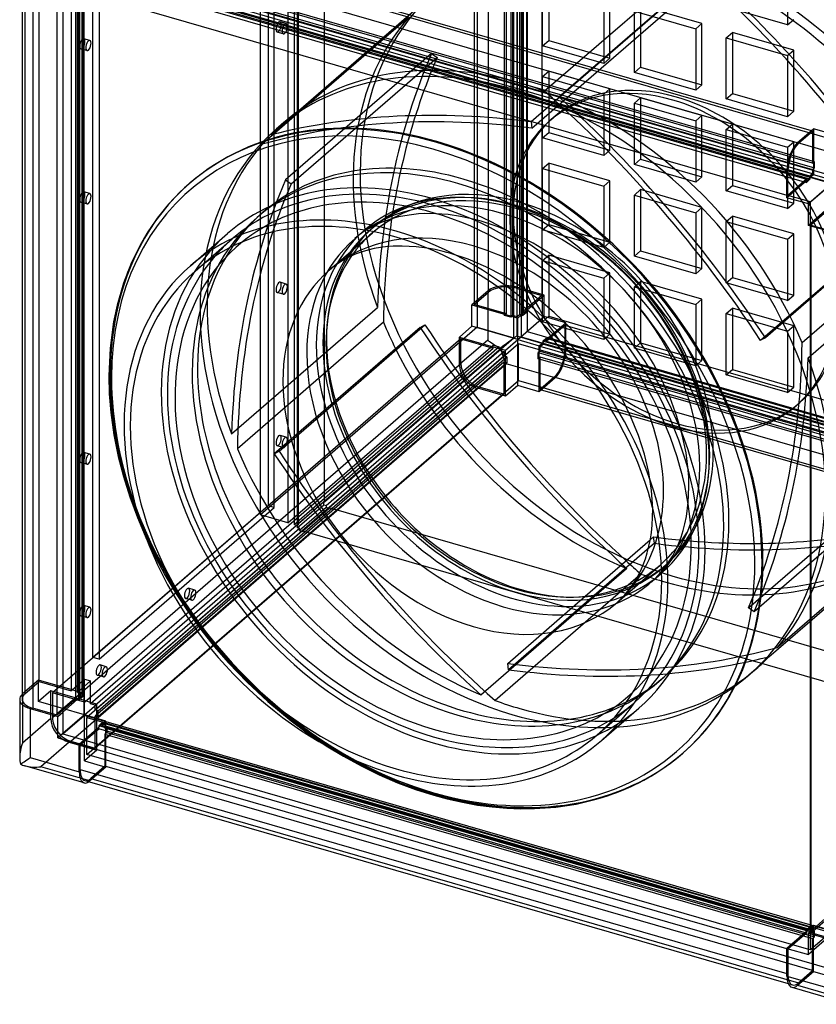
# Model space of a CAD drawing. Header units: millimetres. Extents: x -371 to 371, y -421 to 421.
# Tile 1 of 3: x -371 to 79, y -421 to 136. Entities that reach past the tile are written whole.
import ezdxf

# ---------------------------------------------------------------- set-up
doc = ezdxf.new("R2010")
doc.units = ezdxf.units.MM
doc.layers.add('HIDDEN', color=7, linetype='Continuous')
doc.layers.add('THICK', color=7, linetype='Continuous')

msp = doc.modelspace()

# ---------------------------------------------------------------- linework, layer by layer
at = {"layer": 'HIDDEN'}
for p, q in [((-112.69, 384.72), (-112.69, -37.91)), ((-89.9, -15.91), (-89.9, 384.2)), ((-106.29, -18.1), (-106.29, 382)), ((-91.91, -43.91), (-91.91, 378.72)), ((-87.81, 379.26), (-87.81, -43.36)), ((-84.31, 382.3), (-84.31, -40.32)), ((-76.04, 380.2), (-76.04, -19.91)), ((-114.29, 375.07), (-114.29, -25.03)), ((-97.1, -31.15), (-97.1, 368.96)), ((-96.1, -30.28), (-96.1, 369.82)), ((-93.64, 367.96), (-93.64, -32.15)), ((-92.64, 368.82), (-92.64, -31.28)), ((-90.04, -32.03), (-90.04, 368.07)), ((-88.54, -30.73), (-88.54, 369.37)), ((-86.81, -31.23), (-86.81, 368.87)), ((-86.54, 371.1), (-86.54, -29)), ((-84.81, 370.6), (-84.81, -29.5)), ((-198.91, -136.57), (-198.91, 286.05)), ((-235.19, -143.99), (-235.19, 278.63)), ((-219.6, 274.13), (-219.6, -148.49)), ((-216.14, 273.13), (-216.14, -149.49)), ((-213.91, 273.06), (-213.91, -149.56)), ((-214.41, 272.63), (-214.41, -149.99)), ((-230.85, 244.47), (-230.85, -138.75)), ((-227.39, -139.75), (-227.39, 243.47)), ((-333.31, 190.04), (89.31, 68.04)), ((89.31, 47.25), (-333.31, 169.25)), ((77.05, 54.83), (-323.05, 170.33)), ((78.05, 55.7), (-322.05, 171.2)), ((-322.05, 167.74), (78.05, 52.24)), ((8.03, 166.97), (-74.47, 95.53)), ((62.88, 167.76), (62.88, 133.11)), ((-360.29, -238.07), (-360.29, 162.03)), ((-334.81, -257.26), (-334.81, 165.36)), ((-334.81, 165.36), (87.81, 43.36)), ((75.55, 47.47), (-324.55, 162.97)), ((-323.05, 166.87), (77.05, 51.37)), ((77.05, 48.77), (-323.05, 164.27)), ((-66.4, 92.37), (16.1, 163.82)), ((-342.1, 156.78), (-342.1, -243.32)), ((-329.85, -224.49), (-329.85, 158.73)), ((-326.55, 161.24), (73.55, 45.74)), ((-326.55, 159.51), (73.55, 44.01)), ((-326.39, 157.73), (-326.39, -225.49)), ((75.55, 45.74), (-324.55, 161.24)), ((-72.19, 158.82), (-72.19, 124.18)), ((-368.29, 155.1), (-368.29, -245)), ((-339.54, -248.1), (-339.54, 152)), ((-338.64, -244.32), (-338.64, 155.78)), ((-337.81, -248.6), (-337.81, 151.5)), ((-337.54, 153.73), (-337.54, -246.37)), ((-336.04, 155.03), (-336.04, -245.07)), ((-335.81, 153.23), (-335.81, -246.87)), ((-75.69, 121.15), (-75.69, 155.79)), ((0.32, 149.62), (-82.18, 78.17)), ((-81.64, 74.59), (0.86, 146.04)), ((-41.04, 145.79), (-41.04, 111.15)), ((-37.54, 114.18), (-37.54, 148.82)), ((-229.35, 70.85), (-146.85, 142.29)), ((-23.72, 106.15), (-23.72, 140.79)), ((-23.72, 140.79), (10.92, 130.79)), ((-20.22, 143.82), (-20.22, 109.18)), ((14.42, 133.82), (-20.22, 143.82)), ((62.88, 133.11), (28.24, 143.11)), ((-151.6, 137.09), (-234.1, 65.64)), ((-220.56, 133.76), (-224.02, 134.76)), ((10.92, 130.79), (14.42, 133.82)), ((14.42, 99.18), (14.42, 133.82)), ((62.88, 133.11), (66.38, 136.15)), ((-222.22, 128), (-225.69, 129)), ((10.92, 130.79), (10.92, 96.15)), ((28.24, 125.79), (31.74, 128.82)), ((31.74, 128.82), (31.74, 94.18)), ((66.38, 118.82), (31.74, 128.82)), ((-331.56, 124.24), (-335.02, 125.24)), ((-75.69, 121.15), (-72.19, 124.18)), ((-72.19, 124.18), (-37.54, 114.18)), ((28.24, 91.15), (28.24, 125.79)), ((28.24, 125.79), (62.88, 115.79)), ((-333.22, 118.47), (-336.69, 119.47)), ((-41.04, 111.15), (-75.69, 121.15)), ((62.88, 115.79), (66.38, 118.82)), ((66.38, 84.18), (66.38, 118.82)), ((-138.49, 116.84), (-220.99, 45.39)), ((-217.76, 43.22), (-135.26, 114.67)), ((-138.49, 116.84), (-135.26, 114.67)), ((-41.04, 111.15), (-37.54, 114.18)), ((62.88, 115.79), (62.88, 81.15)), ((-75.69, 103.83), (-72.19, 106.86)), ((-72.19, 106.86), (-72.19, 72.22)), ((-37.54, 96.86), (-72.19, 106.86)), ((-23.72, 106.15), (-20.22, 109.18)), ((10.92, 96.15), (-23.72, 106.15)), ((-20.22, 109.18), (14.42, 99.18)), ((-75.69, 69.19), (-75.69, 103.83)), ((-75.69, 103.83), (-41.04, 93.83)), ((-41.04, 93.83), (-37.54, 96.86)), ((-37.54, 62.22), (-37.54, 96.86)), ((10.92, 96.15), (14.42, 99.18)), ((-41.04, 93.83), (-41.04, 59.19)), ((-23.72, 88.83), (-20.22, 91.86)), ((-20.22, 91.86), (-20.22, 57.22)), ((14.42, 81.86), (-20.22, 91.86)), ((28.24, 91.15), (31.74, 94.18)), ((62.88, 81.15), (28.24, 91.15)), ((31.74, 94.18), (66.38, 84.18)), ((-23.72, 54.19), (-23.72, 88.83)), ((-23.72, 88.83), (10.92, 78.83)), ((62.88, 81.15), (66.38, 84.18)), ((-82.18, 78.17), (-81.64, 74.59)), ((-71.72, 78.77), (-69.72, 80.51)), ((10.92, 78.83), (14.42, 81.86)), ((10.92, 78.83), (10.92, 44.19)), ((14.42, 47.22), (14.42, 81.86)), ((-222.13, 77.66), (-226.13, 74.2)), ((28.24, 73.83), (31.74, 76.86)), ((28.24, 39.19), (28.24, 73.83)), ((28.24, 73.83), (62.88, 63.83)), ((31.74, 76.86), (31.74, 42.22)), ((66.38, 66.86), (31.74, 76.86)), ((69.05, 66.09), (77.05, 73.02)), ((76.3, 73.24), (77.05, 73.02)), ((77.05, 73.02), (77.05, 54.83)), ((77.55, 74.32), (77.55, 55.27)), ((-75.69, 69.19), (-72.19, 72.22)), ((-41.04, 59.19), (-75.69, 69.19)), ((-72.19, 72.22), (-37.54, 62.22)), ((62.88, 63.83), (66.38, 66.86)), ((66.38, 32.22), (66.38, 66.86)), ((-41.04, 59.19), (-37.54, 62.22)), ((62.88, 63.83), (62.88, 29.19)), ((69.05, 66.09), (68.31, 66.31)), ((-23.72, 54.19), (-20.22, 57.22)), ((-20.22, 57.22), (14.42, 47.22)), ((77.55, 55.27), (78.05, 55.7)), ((78.05, 52.24), (78.05, 55.7)), ((-75.69, 51.87), (-72.19, 54.9)), ((-75.69, 17.23), (-75.69, 51.87)), ((-75.69, 51.87), (-41.04, 41.87)), ((-72.19, 54.9), (-72.19, 20.26)), ((-37.54, 44.9), (-72.19, 54.9)), ((10.92, 44.19), (-23.72, 54.19)), ((63.05, 50.5), (62.55, 50.65)), ((63.05, 36.65), (63.05, 50.5)), ((77.05, 54.83), (77.55, 55.27)), ((77.05, 51.37), (77.55, 51.8)), ((77.05, 51.37), (77.05, 48.77)), ((77.55, 55.27), (77.55, 51.8)), ((77.55, 51.8), (78.05, 52.24)), ((77.55, 51.8), (77.55, 48.34)), ((-220.99, 45.39), (-217.76, 43.22)), ((-41.04, 41.87), (-37.54, 44.9)), ((-37.54, 10.26), (-37.54, 44.9)), ((10.92, 44.19), (14.42, 47.22)), ((73.55, 44.87), (62.55, 35.35)), ((73.55, 45.74), (63.05, 36.65)), ((75.55, 46.61), (73.55, 44.87)), ((73.55, 44.01), (75.55, 45.74)), ((73.55, 44.87), (73.55, 45.74)), ((73.55, 44.01), (73.55, 44.87)), ((89.68, 44.84), (74.68, 31.85)), ((77.05, 48.77), (75.55, 47.47)), ((77.55, 48.34), (75.55, 46.61)), ((75.55, 47.47), (75.55, 46.61)), ((75.55, 46.61), (75.55, 45.74)), ((89.68, 44.84), (77.55, 48.34)), ((-41.04, 41.87), (-41.04, 7.23)), ((-23.72, 36.87), (-20.22, 39.9)), ((-20.22, 39.9), (-20.22, 5.26)), ((14.42, 29.9), (-20.22, 39.9)), ((28.24, 39.19), (31.74, 42.22)), ((62.88, 29.19), (28.24, 39.19)), ((31.74, 42.22), (66.38, 32.22)), ((75.81, 32.96), (87.81, 43.36)), ((-331.56, 37.64), (-335.02, 38.64)), ((-23.72, 2.23), (-23.72, 36.87)), ((-23.72, 36.87), (10.92, 26.87)), ((62.55, 36.79), (63.05, 36.65)), ((75.81, 32.96), (63.05, 36.65)), ((-333.22, 31.87), (-336.69, 32.87)), ((10.92, 26.87), (14.42, 29.9)), ((14.42, -4.74), (14.42, 29.9)), ((62.88, 29.19), (66.38, 32.22)), ((85.68, 29.25), (74.68, 19.72)), ((75.81, 19.4), (75.81, 32.96)), ((86.54, 29), (76.04, 19.91)), ((-237.08, 24.2), (-234.08, 26.8)), ((-163.77, 22.52), (-166.9, 21.33)), ((-160.45, 23.58), (-163.77, 22.52)), ((-157.11, 24.45), (-160.45, 23.58)), ((-153.57, 25.18), (-157.11, 24.45)), ((-149.82, 25.75), (-153.57, 25.18)), ((-145.87, 26.14), (-149.82, 25.75)), ((-142.54, 26.33), (-145.87, 26.14)), ((-136.01, 26.31), (-142.54, 26.33)), ((-129.02, 25.78), (-136.01, 26.31)), ((-122.11, 24.76), (-129.02, 25.78)), ((-114.85, 23.21), (-122.11, 24.76)), ((-110.43, 22.02), (-114.85, 23.21)), ((10.92, 26.87), (10.92, -7.77)), ((28.24, 21.87), (31.74, 24.9)), ((31.74, 24.9), (31.74, -9.74)), ((66.38, 14.9), (31.74, 24.9)), ((47.62, -45.27), (130.12, 26.18)), ((-181.83, 12.19), (-176.46, 16.84)), ((-175.11, 17.13), (-177.46, 15.59)), ((-172.64, 18.58), (-175.11, 17.13)), ((-173.15, 17.06), (-171.15, 18.79)), ((-169.85, 20.01), (-172.64, 18.58)), ((-166.9, 21.33), (-169.85, 20.01)), ((-100.79, 18.82), (-110.43, 22.02)), ((-90.86, 14.65), (-100.79, 18.82)), ((-75.69, 17.23), (-72.19, 20.26)), ((-41.04, 7.23), (-75.69, 17.23)), ((-72.19, 20.26), (-37.54, 10.26)), ((28.24, -12.77), (28.24, 21.87)), ((28.24, 21.87), (62.88, 11.87)), ((76.04, 19.91), (89.9, 15.91)), ((76.04, 19.91), (76.04, 19.33)), ((-272.08, -6.11), (-251.08, 12.08)), ((-196.22, -5.56), (-171.84, 15.55)), ((-179.69, 13.94), (-181.83, 12.19)), ((-177.46, 15.59), (-179.69, 13.94)), ((-81.05, 9.64), (-90.86, 14.65)), ((114.29, 11.54), (50.31, -43.87)), ((62.88, 11.87), (66.38, 14.9)), ((62.88, 11.87), (62.88, -22.77)), ((66.38, -19.74), (66.38, 14.9)), ((-138.63, 6.46), (-140.8, 6.83)), ((-136.41, 6.04), (-138.63, 6.46)), ((-134.17, 5.56), (-136.41, 6.04)), ((-71.22, 3.7), (-81.05, 9.64)), ((-41.04, 7.23), (-37.54, 10.26)), ((-131.93, 5.03), (-134.17, 5.56)), ((-129.69, 4.45), (-131.93, 5.03)), ((-127.43, 3.83), (-129.69, 4.45)), ((-117.71, 0.58), (-127.43, 3.83)), ((-107.67, -3.69), (-117.71, 0.58)), ((-75.69, -0.09), (-72.19, 2.94)), ((-72.19, 2.94), (-72.19, -31.7)), ((-37.54, -7.06), (-72.19, 2.94)), ((-61.67, -3.01), (-71.22, 3.7)), ((-23.72, 2.23), (-20.22, 5.26)), ((10.92, -7.77), (-23.72, 2.23)), ((-20.22, 5.26), (14.42, -4.74)), ((-97.76, -8.85), (-107.67, -3.69)), ((-75.69, -34.73), (-75.69, -0.09)), ((-75.69, -0.09), (-41.04, -10.09)), ((-52.37, -10.53), (-61.67, -3.01)), ((10.92, -7.77), (14.42, -4.74)), ((-87.75, -15.04), (-97.76, -8.85)), ((-43.52, -18.72), (-52.37, -10.53)), ((-41.04, -10.09), (-37.54, -7.06)), ((-41.04, -10.09), (-41.04, -44.73)), ((-37.54, -41.7), (-37.54, -7.06)), ((28.24, -12.77), (31.74, -9.74)), ((31.74, -9.74), (66.38, -19.74)), ((114.29, -9.38), (71.12, -46.76)), ((-220.56, -13.46), (-224.02, -12.46)), ((-74.68, -19.72), (-90.26, -15.22)), ((-90.26, -15.22), (-90.26, -42.94)), ((-89.9, -15.91), (-76.04, -19.91)), ((-77.58, -22.42), (-87.75, -15.04)), ((-23.72, -15.09), (-20.22, -12.06)), ((-23.72, -49.73), (-23.72, -15.09)), ((-23.72, -15.09), (10.92, -25.09)), ((-20.22, -12.06), (-20.22, -46.7)), ((14.42, -22.06), (-20.22, -12.06)), ((62.88, -22.77), (28.24, -12.77)), ((-222.22, -19.22), (-225.69, -18.22)), ((-106.66, -17.42), (-115.66, -25.21)), ((-114.29, -25.03), (-106.29, -18.1)), ((-106.66, -17.42), (-106.66, -45.13)), ((-76.04, -19.91), (-86.54, -29)), ((-85.68, -29.25), (-74.68, -19.72)), ((-74.68, -31.85), (-74.68, -19.72)), ((-35.15, -27.56), (-43.52, -18.72)), ((10.92, -25.09), (14.42, -22.06)), ((14.42, -56.7), (14.42, -22.06)), ((62.88, -22.77), (66.38, -19.74)), ((74.44, -55.12), (114.29, -20.61)), ((-251.44, -98.17), (-168.94, -26.72)), ((-115.66, -25.21), (-96.6, -30.71)), ((-115.66, -37.34), (-115.66, -25.21)), ((-96.1, -30.28), (-114.29, -25.03)), ((-69.01, -29.6), (-77.58, -22.42)), ((-27.37, -36.93), (-35.15, -27.56)), ((10.92, -25.09), (10.92, -59.73)), ((28.24, -30.09), (31.74, -27.06)), ((31.74, -27.06), (31.74, -61.7)), ((66.38, -37.06), (31.74, -27.06)), ((-96.6, -30.71), (-97.1, -31.15)), ((-93.64, -32.15), (-97.1, -31.15)), ((-96.6, -30.71), (-96.1, -30.28)), ((-96.6, -30.71), (-93.14, -31.71)), ((-93.14, -31.71), (-93.64, -32.15)), ((-92.64, -31.28), (-93.14, -31.71)), ((-93.14, -31.71), (-89.68, -32.71)), ((-90.04, -32.03), (-92.64, -31.28)), ((-88.54, -30.73), (-90.04, -32.03)), ((-89.68, -32.71), (-87.68, -30.98)), ((-89.68, -44.84), (-74.68, -31.85)), ((-89.68, -44.84), (-89.68, -32.71)), ((-87.68, -30.98), (-88.54, -30.73)), ((-87.68, -30.98), (-85.68, -29.25)), ((-87.68, -30.98), (-86.81, -31.23)), ((-84.81, -29.5), (-86.81, -31.23)), ((-86.54, -29), (-85.68, -29.25)), ((-84.81, -29.5), (-85.68, -29.25)), ((-75.69, -34.73), (-72.19, -31.7)), ((-62.55, -35.35), (-74.68, -31.85)), ((-72.19, -31.7), (-37.54, -41.7)), ((-60.08, -38.17), (-69.01, -29.6)), ((28.24, -64.73), (28.24, -30.09)), ((28.24, -30.09), (62.88, -40.09)), ((-112.69, -37.91), (-235.19, -143.99)), ((-115.66, -37.34), (-122.66, -43.4)), ((-89.68, -44.84), (-115.66, -37.34)), ((-112.69, -37.91), (-91.91, -43.91)), ((-41.04, -44.73), (-75.69, -34.73)), ((-73.55, -44.87), (-62.55, -35.35)), ((-73.55, -45.74), (-63.05, -36.65)), ((-63.05, -36.65), (337.05, -152.15)), ((-63.05, -36.65), (-63.05, -50.5)), ((-62.55, -50.94), (-62.55, -35.35)), ((-51.79, -47.29), (-60.08, -38.17)), ((-20.27, -46.74), (-27.37, -36.93)), ((62.88, -40.09), (66.38, -37.06)), ((66.38, -71.7), (66.38, -37.06)), ((-121.79, -44.52), (-352.79, -244.57)), ((-198.91, -136.57), (-91.91, -43.91)), ((-122.66, -43.4), (-103.6, -48.9)), ((-122.66, -58.99), (-122.66, -43.4)), ((-121.79, -58.37), (-121.79, -44.52)), ((-121.79, -44.52), (-103.6, -49.77)), ((-62.55, -50.94), (-90.26, -42.94)), ((-84.31, -40.32), (-87.81, -43.36)), ((-87.81, -43.36), (334.81, -165.36)), ((-84.31, -40.32), (338.31, -162.32)), ((-75.55, -45.74), (-73.55, -44.01)), ((-73.55, -44.01), (326.55, -159.51)), ((-73.55, -44.87), (-73.55, -44.01)), ((-41.04, -44.73), (-37.54, -41.7)), ((50.31, -43.87), (47.62, -45.27)), ((62.88, -40.09), (62.88, -74.73)), ((-334.6, -249.82), (-103.6, -49.77)), ((-219.6, -148.49), (-103.6, -48.03)), ((-100.14, -49.03), (-216.14, -149.49)), ((-89.31, -47.25), (-196.31, -139.92)), ((-106.66, -45.13), (-122.66, -58.99)), ((-103.6, -48.9), (-103.6, -48.03)), ((-103.6, -48.03), (-100.14, -49.03)), ((-103.6, -49.77), (-103.6, -48.9)), ((-103.6, -48.9), (-100.14, -49.9)), ((-100.14, -49.9), (-100.14, -49.03)), ((-100.14, -49.9), (-100.14, -50.77)), ((-100.14, -49.9), (-96.68, -50.9)), ((-96.68, -50.9), (-89.68, -44.84)), ((-89.68, -44.84), (-77.55, -48.34)), ((-89.68, -70.82), (-89.68, -44.84)), ((333.31, -169.25), (-89.31, -47.25)), ((-89.31, -68.04), (-89.31, -47.25)), ((-77.55, -48.34), (-75.55, -46.61)), ((-77.55, -51.8), (-77.55, -48.34)), ((-77.05, -48.77), (-75.55, -47.47)), ((323.05, -164.27), (-77.05, -48.77)), ((-77.05, -51.37), (-77.05, -48.77)), ((-75.55, -46.61), (-73.55, -44.87)), ((324.55, -161.24), (-75.55, -45.74)), ((-75.55, -45.74), (-75.55, -46.61)), ((-75.55, -47.47), (-75.55, -46.61)), ((324.55, -162.97), (-75.55, -47.47)), ((-73.55, -44.87), (-73.55, -45.74)), ((-73.55, -45.74), (326.55, -161.24)), ((-43.94, -57.25), (-51.79, -47.29)), ((-23.72, -49.73), (-20.22, -46.7)), ((10.92, -59.73), (-23.72, -49.73)), ((-18.17, -49.92), (-20.27, -46.74)), ((-20.22, -46.7), (14.42, -56.7)), ((-12.94, -58.54), (-18.17, -49.92)), ((-100.14, -50.77), (-331.14, -250.82)), ((-328.54, -254.17), (-97.54, -54.11)), ((-326.81, -254.67), (-95.81, -54.61)), ((-198.04, -138.55), (-97.54, -51.52)), ((-100.14, -50.77), (-97.54, -51.52)), ((-97.54, -51.52), (-97.54, -54.11)), ((-97.54, -54.11), (-96.68, -54.36)), ((-96.68, -54.36), (-96.68, -50.9)), ((-95.81, -54.61), (-96.68, -54.36)), ((-96.68, -57.83), (-96.68, -54.36)), ((-95.81, -54.61), (-95.81, -58.08)), ((-77.55, -51.8), (-78.05, -52.24)), ((-78.05, -52.24), (322.05, -167.74)), ((-78.05, -55.7), (-78.05, -52.24)), ((-77.55, -55.27), (-78.05, -55.7)), ((-77.55, -51.8), (-77.05, -51.37)), ((-77.55, -55.27), (-77.55, -51.8)), ((-77.05, -54.83), (-77.55, -55.27)), ((-77.55, -74.32), (-77.55, -55.27)), ((-77.05, -51.37), (323.05, -166.87)), ((323.05, -170.33), (-77.05, -54.83)), ((-77.05, -73.02), (-77.05, -54.83)), ((337.05, -166), (-63.05, -50.5)), ((-352.79, -258.42), (-121.79, -58.37)), ((-97.54, -57.58), (-328.54, -257.63)), ((-95.81, -58.08), (-326.81, -258.13)), ((-112.26, -72.38), (-96.26, -58.52)), ((-96.68, -57.83), (-97.54, -57.58)), ((-97.54, -57.58), (-97.54, -75.77)), ((-96.68, -57.83), (-95.81, -58.08)), ((-96.68, -76.88), (-96.68, -57.83)), ((-68.55, -66.52), (-96.26, -58.52)), ((322.05, -171.2), (-78.05, -55.7)), ((-38.2, -65.52), (-43.94, -57.25)), ((-8.31, -67.27), (-12.94, -58.54)), ((10.92, -59.73), (14.42, -56.7)), ((-196.59, -61.9), (-248.12, -106.53)), ((-68.55, -66.52), (-77.55, -74.32)), ((-69.05, -66.09), (-77.05, -73.02)), ((331.05, -181.59), (-69.05, -66.09)), ((-34.14, -72.08), (-38.2, -65.52)), ((28.24, -64.73), (31.74, -61.7)), ((62.88, -74.73), (28.24, -64.73)), ((31.74, -61.7), (66.38, -71.7)), ((-342.4, -271.82), (-111.4, -71.77)), ((-333.31, -279.35), (-89.31, -68.04)), ((-97.54, -75.77), (-111.4, -71.77)), ((-89.68, -70.82), (-96.68, -76.88)), ((-77.55, -74.32), (-89.68, -70.82)), ((-89.31, -68.04), (333.31, -190.04)), ((-30.25, -79.08), (-34.14, -72.08)), ((-3.53, -77.83), (-8.31, -67.27)), ((62.88, -74.73), (66.38, -71.7)), ((-97.54, -75.77), (-328.54, -275.82)), ((-96.68, -76.88), (-112.26, -72.38)), ((-77.05, -73.02), (323.05, -188.52)), ((0.34, -88.29), (-3.53, -77.83)), ((-192.75, -79.49), (-227.31, -109.42)), ((-224.62, -108.02), (-192.54, -80.23)), ((-25.84, -88.12), (-30.25, -79.08)), ((67.72, -82.24), (69.72, -80.51)), ((-21.38, -99.06), (-25.84, -88.12)), ((3.37, -98.77), (0.34, -88.29)), ((-220.56, -100.06), (-224.02, -99.06)), ((-17.97, -109.68), (-21.38, -99.06)), ((5.47, -108.88), (3.37, -98.77)), ((-222.22, -105.83), (-225.69, -104.83)), ((-331.56, -109.59), (-335.02, -108.59)), ((-227.31, -109.42), (-224.62, -108.02)), ((-15.53, -120.01), (-17.97, -109.68)), ((6.56, -116.99), (5.47, -108.88)), ((-333.22, -115.35), (-336.69, -114.35)), ((-13.98, -130.25), (-15.53, -120.01)), ((6.99, -122.69), (6.56, -116.99)), ((7.13, -128.14), (6.99, -122.69)), ((40.76, -196.51), (123.26, -125.06)), ((-13.36, -140.28), (-13.98, -130.25)), ((6.75, -136.88), (7.13, -128.14)), ((-230.85, -138.75), (-329.85, -224.49)), ((-227.39, -139.75), (-230.85, -138.75)), ((-214.34, -149.44), (-199.34, -136.44)), ((-214.34, -151.17), (-199.34, -138.18)), ((-199.34, -138.18), (-199.34, -136.44)), ((-199.34, -136.44), (-198.91, -136.57)), ((-199.34, -138.18), (-198.04, -138.55)), ((-198.04, -138.55), (-198.04, -139.85)), ((5.69, -144.84), (6.75, -136.88)), ((114.29, -137.8), (43.99, -198.68)), ((-326.39, -225.49), (-227.39, -139.75)), ((-219.6, -148.49), (-235.19, -143.99)), ((-198.04, -139.85), (-213.04, -152.84)), ((-196.31, -140.35), (-211.31, -153.34)), ((-196.31, -140.35), (-198.04, -139.85)), ((226.31, -261.92), (-196.31, -139.92)), ((-196.31, -139.92), (-196.31, -140.35)), ((-214.41, -149.99), (-216.14, -149.49)), ((-214.41, -149.99), (-213.91, -149.56)), ((-213.91, -149.56), (-214.34, -149.44)), ((-214.34, -149.44), (-214.34, -151.17)), ((3.84, -152.82), (4.85, -148.95)), ((4.85, -148.95), (5.69, -144.84)), ((-211.31, -152.91), (-333.31, -258.56)), ((-328.54, -251.57), (-213.04, -151.54)), ((-213.04, -151.54), (-214.34, -151.17)), ((-213.04, -152.84), (-213.04, -151.54)), ((-213.04, -152.84), (-211.31, -153.34)), ((-211.31, -153.34), (-211.31, -152.91)), ((-211.31, -152.91), (114.29, -246.9)), ((2.68, -156.46), (3.84, -152.82)), ((-299.87, -156.81), (-294.7, -167.53)), ((-12.32, -160.01), (-94.82, -231.46)), ((-14.74, -158.06), (-12.86, -156.43)), ((-12.32, -160.01), (-12.86, -156.43)), ((0.61, -161.74), (1.4, -159.87)), ((1.4, -159.87), (2.68, -156.46)), ((-2.02, -167), (0.61, -161.74)), ((-294.7, -167.53), (-288.98, -178.15)), ((-33.54, -193.41), (-9.16, -172.3)), ((-7.85, -173.81), (-5.85, -172.08)), ((-6.06, -173.24), (-4.95, -171.69)), ((-4.95, -171.69), (-2.02, -167)), ((52.35, -224.13), (114.29, -170.49)), ((114.29, -169.4), (57.1, -218.93)), ((-110.6, -245.66), (-28.1, -174.21)), ((-20.03, -177.37), (-102.53, -248.81)), ((-13.92, -181.71), (-8.54, -177.06)), ((-13.1, -180.99), (-9.44, -177.34)), ((-9.44, -177.34), (-6.06, -173.24)), ((-288.98, -178.15), (-282.71, -188.61)), ((-13.92, -181.71), (-13.1, -180.99)), ((-282.71, -188.61), (-276, -198.77)), ((-272.31, -186.45), (-275.77, -185.45)), ((-273.97, -192.21), (-277.44, -191.21)), ((-95.36, -227.88), (-51.54, -189.92)), ((-331.56, -196.19), (-335.02, -195.19)), ((-276, -198.77), (-268.83, -208.66)), ((43.99, -198.68), (40.76, -196.51)), ((-333.22, -201.96), (-336.69, -200.96)), ((-268.83, -208.66), (-261.22, -218.26)), ((-261.22, -218.26), (-253.18, -227.54)), ((-326.39, -225.49), (-329.85, -224.49)), ((-253.18, -227.54), (-242.67, -238.53)), ((-94.82, -231.46), (-95.36, -227.88)), ((-322.31, -229.75), (-325.77, -228.75)), ((45.13, -230.95), (41.13, -234.41)), ((-360.66, -237.39), (-369.66, -245.18)), ((-368.29, -245), (-360.29, -238.07)), ((-341.6, -242.89), (-360.66, -237.39)), ((-360.66, -249.51), (-360.66, -237.39)), ((-360.29, -238.07), (-342.1, -243.32)), ((-341.6, -242.89), (-334.6, -236.83)), ((-338.14, -243.89), (-331.14, -237.83)), ((-334.6, -248.95), (-334.6, -236.83)), ((-334.6, -236.83), (-331.14, -237.83)), ((-331.14, -249.95), (-331.14, -237.83)), ((-323.97, -235.51), (-327.44, -234.51)), ((-242.67, -238.53), (-230.98, -249.47)), ((-9.92, -238.11), (-6.92, -235.51)), ((-353.66, -243.45), (-360.66, -249.51)), ((-334.6, -248.95), (-353.66, -243.45)), ((-353.66, -259.04), (-353.66, -243.45)), ((-352.79, -244.57), (-352.79, -258.42)), ((-334.6, -249.82), (-352.79, -244.57)), ((-342.1, -243.32), (-341.6, -242.89)), ((-338.14, -243.89), (-341.6, -242.89)), ((-338.14, -243.89), (-338.64, -244.32)), ((-338.64, -244.32), (-336.04, -245.07)), ((-334.68, -244.89), (-338.14, -243.89)), ((-369.66, -245.18), (-369.66, -272.9)), ((-334.68, -257.01), (-360.66, -249.51)), ((-339.54, -248.1), (-346.81, -254.4)), ((-346.81, -255.4), (-338.68, -248.35)), ((-338.68, -248.35), (-339.54, -248.1)), ((-338.68, -248.35), (-336.68, -246.62)), ((-338.68, -248.35), (-337.81, -248.6)), ((-335.81, -246.87), (-337.81, -248.6)), ((-336.04, -245.07), (-337.54, -246.37)), ((-337.54, -246.37), (-336.68, -246.62)), ((-336.68, -246.62), (-334.68, -244.89)), ((-335.81, -246.87), (-336.68, -246.62)), ((-334.68, -257.01), (-334.68, -244.89)), ((-334.6, -248.95), (-334.6, -249.82)), ((-331.14, -249.95), (-334.6, -248.95)), ((-331.14, -250.82), (-331.14, -249.95)), ((-327.68, -250.95), (-331.14, -249.95)), ((-230.98, -249.47), (-217.83, -260.38)), ((-44.92, -268.42), (-23.92, -250.23)), ((-334.68, -257.01), (-327.68, -250.95)), ((-328.54, -251.57), (-331.14, -250.82)), ((-328.54, -254.17), (-328.54, -251.57)), ((-327.68, -254.42), (-328.54, -254.17)), ((-327.68, -254.42), (-327.68, -250.95)), ((-327.68, -254.42), (-326.81, -254.67)), ((-327.68, -257.88), (-327.68, -254.42)), ((-326.81, -258.13), (-326.81, -254.67)), ((-353.66, -259.04), (-369.66, -272.9)), ((-334.68, -257.01), (-346.81, -267.52)), ((-346.81, -267.66), (-334.81, -257.26)), ((87.81, -379.26), (-334.81, -257.26)), ((-334.68, -283), (-334.68, -257.01)), ((-322.55, -260.51), (-334.68, -257.01)), ((-333.31, -258.56), (89.31, -380.56)), ((-333.31, -279.35), (-333.31, -258.56)), ((-328.54, -257.63), (-327.68, -257.88)), ((-328.54, -275.82), (-328.54, -257.63)), ((-326.81, -258.13), (-327.68, -257.88)), ((-327.68, -276.93), (-327.68, -257.88)), ((-326.55, -263.11), (-324.55, -261.38)), ((-324.55, -262.25), (-322.55, -260.51)), ((-324.55, -261.38), (75.55, -376.88)), ((-324.55, -262.25), (-324.55, -261.38)), ((-322.55, -263.98), (-322.55, -260.51)), ((-217.83, -260.38), (-207.99, -267.69)), ((-334.8, -271.12), (-326.55, -263.98)), ((-334.05, -271.34), (-326.55, -264.84)), ((-326.55, -263.98), (-324.55, -262.25)), ((73.55, -378.61), (-326.55, -263.11)), ((-326.55, -263.11), (-326.55, -263.98)), ((-326.55, -264.84), (-326.55, -263.98)), ((73.55, -380.34), (-326.55, -264.84)), ((-324.55, -263.11), (-323.05, -261.81)), ((-324.55, -262.25), (-324.55, -263.11)), ((-324.55, -263.11), (75.55, -378.61)), ((-323.05, -261.81), (77.05, -377.31)), ((-323.05, -261.81), (-323.05, -264.41)), ((-323.05, -264.41), (-322.55, -263.98)), ((77.05, -379.91), (-323.05, -264.41)), ((-322.55, -263.98), (-322.05, -263.55)), ((-322.55, -267.44), (-322.55, -263.98)), ((-322.55, -267.44), (-322.05, -267.01)), ((-322.05, -263.55), (-322.05, -267.01)), ((78.05, -379.05), (-322.05, -263.55)), ((-322.05, -267.01), (78.05, -382.51)), ((-343.26, -272.43), (-359.26, -286.29)), ((-343.26, -272.43), (-327.68, -276.93)), ((-342.4, -271.82), (-328.54, -275.82)), ((-322.55, -267.44), (-323.05, -267.88)), ((-323.05, -267.88), (77.05, -383.38)), ((-323.05, -267.88), (-323.05, -286.06)), ((-322.55, -286.5), (-322.55, -267.44)), ((-207.99, -267.69), (-198.04, -274.4)), ((-327.68, -276.93), (-334.68, -283)), ((-334.68, -283), (-322.55, -286.5)), ((89.31, -401.35), (-333.31, -279.35)), ((-331.55, -294.29), (-359.26, -286.29)), ((-322.55, -286.5), (-331.55, -294.29)), ((-323.05, -286.06), (-331.05, -292.99)), ((77.05, -401.56), (-323.05, -286.06)), ((-331.05, -292.99), (69.05, -408.49)), ((85.68, -370.85), (76.04, -379.2)), ((76.04, -380.2), (86.54, -371.1)), ((75.55, -376.88), (73.55, -378.61)), ((75.55, -377.75), (73.55, -379.48)), ((77.55, -376.01), (75.55, -377.75)), ((75.55, -376.88), (75.55, -377.75)), ((77.05, -377.31), (75.55, -378.61)), ((75.55, -378.61), (75.55, -377.75)), ((77.05, -379.91), (77.05, -377.31)), ((77.55, -379.48), (77.55, -376.01)), ((89.68, -379.51), (77.55, -376.01)), ((73.55, -380.34), (63.05, -389.44)), ((73.55, -379.48), (65.3, -386.62)), ((73.55, -379.48), (73.55, -378.61)), ((73.55, -379.48), (73.55, -380.34)), ((89.68, -379.51), (74.68, -392.5)), ((75.81, -389.66), (87.81, -379.26)), ((75.81, -389.66), (75.81, -379.4)), ((77.55, -379.48), (77.05, -379.91)), ((77.05, -383.38), (77.55, -382.94)), ((77.05, -401.56), (77.05, -383.38)), ((77.55, -379.48), (78.05, -379.05)), ((77.55, -382.94), (77.55, -379.48)), ((77.55, -382.94), (78.05, -382.51)), ((77.55, -402), (77.55, -382.94)), ((78.05, -382.51), (78.05, -379.05)), ((63.05, -389.44), (62.55, -389.29)), ((63.05, -389.44), (63.05, -403.29)), ((74.68, -389.33), (75.81, -389.66)), ((62.55, -403.15), (63.05, -403.29)), ((68.55, -409.79), (77.55, -402)), ((69.05, -408.49), (77.05, -401.56)), ((77.55, -402), (89.68, -405.5)), ((63.28, -408.92), (65.72, -409.63)), ((68.55, -409.79), (96.26, -417.79))]:
    msp.add_line(p, q, dxfattribs=at)
for centre, major_axis, ratio, start_param, end_param in [((-2, -1.73), (133.63, -154.3), 0.75, 1.340617, 2.284521), ((-225.58, -159.18), (-345.98, 399.51), 0.75, -1.74719, -1.392714), ((-225.58, -159.18), (348.6, -402.53), 0.75, 1.429791, 1.732914), ((-6, -5.2), (-133.63, 154.3), 0.75, -1.800976, -0.982391), ((-2, -1.73), (133.63, -154.3), 0.75, -3.141592, -0.857072), ((-224.85, 131.88), (-0.83, -2.88), 0.433013, -2.55359, 0.000007), ((-224.85, 131.88), (-0.83, -2.88), 0.433013, -3.141586, -2.55359), ((-224.85, 131.88), (-0.83, -2.88), 0.433013, 0.588003, 3.141599), ((-221.39, 130.88), (0.83, 2.88), 0.433013, 0.000007, 0.588003), ((-221.39, 130.88), (0.83, 2.88), 0.433013, -2.55359, 0.000007), ((-6, -5.2), (-133.63, 154.3), 0.75, 0.110694, 1.112004), ((-224.85, 131.88), (-0.83, -2.88), 0.433013, 0.000007, 0.588003), ((-221.39, 130.88), (0.83, 2.88), 0.433013, 0.588003, 3.141599), ((-221.39, 130.88), (0.83, 2.88), 0.433013, -3.141586, -2.55359), ((-335.85, 122.36), (-0.83, -2.88), 0.433013, -2.55359, 0.000007), ((-335.85, 122.36), (-0.83, -2.88), 0.433013, -3.141586, -2.55359), ((-335.85, 122.36), (-0.83, -2.88), 0.433013, 0.588003, 3.141599), ((-332.39, 121.36), (0.83, 2.88), 0.433013, 0.588003, 3.141599), ((-332.39, 121.36), (0.83, 2.88), 0.433013, 0.000007, 0.588003), ((-332.39, 121.36), (0.83, 2.88), 0.433013, -2.55359, 0.000007), ((-335.85, 122.36), (-0.83, -2.88), 0.433013, 0.000007, 0.588003), ((-332.39, 121.36), (0.83, 2.88), 0.433013, -3.141586, -2.55359), ((-92.5, -80.11), (-133.63, 154.3), 0.75, -0.857072, 0), ((-88.5, -76.64), (133.63, -154.3), 0.75, 2.284521, 3.14159), ((292.04, -172.71), (348.6, -402.53), 0.75, -2.794387, -2.455876), ((292.04, -172.71), (-345.98, 399.51), 0.75, 0.347205, 0.606359), ((-92.5, -80.11), (-133.63, 154.3), 0.75, -3.141592, -0.857072), ((-88.5, -76.64), (133.63, -154.3), 0.75, 2.205089, 2.284521), ((-308.08, -230.63), (-345.98, 399.51), 0.75, -1.74719, -1.392714), ((-2, -1.73), (69.72, -80.51), 0.75, 2.284521, 3.141593), ((0, 0), (69.72, -80.51), 0.75, 2.284521, 3.141593), ((-308.08, -230.63), (348.6, -402.53), 0.75, 1.394403, 1.732914), ((-88.5, -76.64), (133.63, -154.3), 0.75, 1.157891, 2.159202), ((-2, -1.73), (69.72, -80.51), 0.75, 0, 2.284521), ((0, 0), (69.72, -80.51), 0.75, 0, 2.284521), ((-10.04, -398.14), (348.6, -402.53), 0.75, 2.4416, 2.780112), ((-10.04, -398.14), (-345.98, 399.51), 0.75, -0.699992, -0.345517), ((-2, -1.73), (69.72, -80.51), 0.75, -3.141592, -0.857072), ((0, 0), (69.72, -80.51), 0.75, -3.141592, -0.857072), ((-92.5, -80.11), (-133.63, 154.3), 0.75, 0, 2.284521), ((-88.5, -76.64), (133.63, -154.3), 0.75, 3.14159, 3.206399), ((-88.5, -76.64), (133.63, -154.3), 0.75, -3.030899, -2.029589), ((69.05, 55.7), (3.33, 11.53), 0.433013, 0.588003, 2.158799), ((-123.5, -106.95), (-113.58, 131.15), 0.75, -0.857072, 0), ((-120.5, -104.36), (-113.58, 131.15), 0.75, -0.857072, 0), ((209.54, -244.15), (348.6, -402.53), 0.75, -2.794387, -2.455876), ((-120.5, -104.36), (-113.58, 131.15), 0.75, -3.141592, -0.857072), ((-135.5, -117.35), (139.44, -161.01), 0.75, -3.141592, -0.857072), ((-136, -117.78), (-139.44, 161.01), 0.75, 0, 0.713724), ((-137.5, -119.08), (113.58, -131.15), 0.75, 2.284521, 3.141593), ((209.54, -244.15), (-345.98, 399.51), 0.75, 0.347205, 0.701681), ((-92.5, -80.11), (83.96, -96.95), 0.75, 0.713724, 3.141593), ((-90.5, -78.38), (-82.65, 95.44), 0.75, -0.857072, 0), ((-88.5, -76.64), (-82.65, 95.44), 0.75, -0.857072, 0), ((-123.5, -106.95), (-113.58, 131.15), 0.75, -3.141592, -0.857072), ((-335.85, 35.75), (-0.83, -2.88), 0.433013, -2.55359, 0.000007), ((-335.85, 35.75), (-0.83, -2.88), 0.433013, -3.141586, -2.55359), ((-335.85, 35.75), (-0.83, -2.88), 0.433013, 0.588003, 3.141599), ((-332.39, 34.75), (0.83, 2.88), 0.433013, 0.588003, 3.141599), ((-332.39, 34.75), (0.83, 2.88), 0.433013, 0.000007, 0.588003), ((-332.39, 34.75), (0.83, 2.88), 0.433013, -2.55359, 0.000007), ((-137.5, -119.08), (110.34, -127.41), 0.75, 2.284521, 3.115836), ((-97.87, -84.76), (-83.96, 96.95), 0.75, -0.857072, -0.000059), ((-90.5, -78.38), (-81.34, 93.92), 0.75, -0.857072, 0), ((-335.85, 35.75), (-0.83, -2.88), 0.433013, 0.000007, 0.588003), ((-332.39, 34.75), (0.83, 2.88), 0.433013, -3.141586, -2.55359), ((-137.5, -119.08), (113.58, -131.15), 0.75, 0, 2.284521), ((-90.5, -78.38), (-82.65, 95.44), 0.75, -3.141592, -0.857072), ((-90.5, -78.38), (-81.34, 93.92), 0.75, -3.141592, -0.857072), ((-88.5, -76.64), (-82.65, 95.44), 0.75, -3.141592, -0.857072), ((-123.5, -106.95), (-113.58, 131.15), 0.75, 0, 2.284521), ((-120.5, -104.36), (-113.58, 131.15), 0.75, 0, 0.713724), ((-137.5, -119.08), (110.34, -127.41), 0.75, 0.025757, 2.284521), ((-97.87, -84.76), (-83.96, 96.95), 0.75, -2.427868, -0.857072), ((-90.5, -78.38), (-82.65, 95.44), 0.75, 0, 2.284521), ((-92.5, -80.11), (83.96, -96.95), 0.75, -3.141592, -2.427868), ((-88.5, -76.64), (-82.65, 95.44), 0.75, 0, 0.614349), ((-114.88, -99.49), (-81.34, 93.92), 0.75, -0.857072, -0.000059), ((-137.5, -119.08), (-116.2, 134.18), 0.75, 0, 2.284521), ((-137.5, -119.08), (113.58, -131.15), 0.75, -3.141592, -3.034644), ((-97.87, -84.76), (-83.96, 96.95), 0.75, 0, 0.713724), ((-90.5, -78.38), (-81.34, 93.92), 0.75, 0, 0.188322), ((-114.88, -99.49), (-81.34, 93.92), 0.75, -3.141592, -0.857072), ((-224.85, -15.34), (-0.83, -2.88), 0.433013, -2.55359, 0.000007), ((-224.85, -15.34), (-0.83, -2.88), 0.433013, -3.141586, -2.55359), ((-224.85, -15.34), (-0.83, -2.88), 0.433013, 0.588003, 3.141599), ((-221.39, -16.34), (0.83, 2.88), 0.433013, 0.588003, 3.141599), ((-221.39, -16.34), (0.83, 2.88), 0.433013, 0.000007, 0.588003), ((-221.39, -16.34), (0.83, 2.88), 0.433013, -2.55359, 0.000007), ((-96.26, -20.42), (12, 0), 0.5, 1.047198, 2.617994), ((-95.9, -21.1), (-12, 0), 0.5, -2.094395, -0.523599), ((-224.85, -15.34), (-0.83, -2.88), 0.433013, 0.000007, 0.588003), ((-221.39, -16.34), (0.83, 2.88), 0.433013, -3.141586, -2.55359), ((213.58, 148.79), (348.6, -402.53), 0.75, -1.74719, -1.408678), ((-96.26, -48.13), (-11.99, -9.02), 0.042828, -2.126597, -1.341199), ((-92.5, -80.11), (83.96, -96.95), 0.75, -2.427868, 0), ((-6, -5.2), (-133.63, 154.3), 0.75, 1.241047, 2.159202), ((-96.26, -48.13), (11.95, -5.46), 0.208712, -2.522931, -1.737533), ((-96.26, -48.13), (-2.9, 13.22), 0.249311, 1.633657, 2.419055), ((-386.54, 90.87), (-345.98, 399.51), 0.75, -2.794387, -2.439912), ((-97.87, -84.76), (-83.96, 96.95), 0.75, 0.713724, 2.284521), ((-69.05, -55.7), (3.33, 11.53), 0.433013, -2.55359, -0.982794), ((-68.55, -56.13), (-3.33, -11.53), 0.433013, 0.588003, 2.158799), ((-386.54, 90.87), (348.6, -402.53), 0.75, 0.347205, 0.685717), ((-88.5, -76.64), (133.63, -154.3), 0.75, 0.110694, 1.112004), ((-120.5, -104.36), (-113.58, 131.15), 0.75, 0.713724, 2.284521), ((-112.26, -61.99), (-7.86, 9.07), 0.75, 0.713724, 2.284521), ((-111.4, -61.37), (7.86, -9.07), 0.75, -2.427868, -0.857072), ((-136, -117.78), (-139.44, 161.01), 0.75, 0.713724, 2.284521), ((-2, -1.73), (69.72, -80.51), 0.75, -0.857072, 0), ((0, 0), (69.72, -80.51), 0.75, -0.857072, 0), ((-224.85, -101.94), (-0.83, -2.88), 0.433013, -2.55359, 0.000007), ((-224.85, -101.94), (-0.83, -2.88), 0.433013, -3.141586, -2.55359), ((-224.85, -101.94), (-0.83, -2.88), 0.433013, 0.588003, 3.141599), ((-221.39, -102.94), (0.83, 2.88), 0.433013, 0.000007, 0.588003), ((-221.39, -102.94), (0.83, 2.88), 0.433013, -2.55359, 0.000007), ((-224.85, -101.94), (-0.83, -2.88), 0.433013, 0.000007, 0.588003), ((-221.39, -102.94), (0.83, 2.88), 0.433013, 0.588003, 3.141599), ((-221.39, -102.94), (0.83, 2.88), 0.433013, -3.141586, -2.55359), ((-335.85, -111.47), (-0.83, -2.88), 0.433013, -2.55359, 0.000007), ((-335.85, -111.47), (-0.83, -2.88), 0.433013, -3.141586, -2.55359), ((-335.85, -111.47), (-0.83, -2.88), 0.433013, 0.588003, 3.141599), ((-332.39, -112.47), (0.83, 2.88), 0.433013, 0.588003, 3.141599), ((-332.39, -112.47), (0.83, 2.88), 0.433013, 0.000007, 0.588003), ((-332.39, -112.47), (0.83, 2.88), 0.433013, -2.55359, 0.000007), ((-88.5, -76.64), (133.63, -154.3), 0.75, -1.983702, -0.982391), ((131.08, 77.34), (348.6, -402.53), 0.75, -1.74719, -1.408678), ((131.08, 77.34), (-345.98, 399.51), 0.75, 1.394403, 1.748878), ((-335.85, -111.47), (-0.83, -2.88), 0.433013, 0.000007, 0.588003), ((-332.39, -112.47), (0.83, 2.88), 0.433013, -3.141586, -2.55359), ((-97.87, -84.76), (-83.96, 96.95), 0.75, 2.284521, 3.855317), ((-92.5, -80.11), (83.96, -96.95), 0.75, 0, 0.713724), ((-137.5, -119.08), (-137.48, 158.75), 0.75, 1.114553, 2.02704), ((-84.46, 316.3), (-345.98, 399.51), 0.75, 2.4416, 2.733718), ((-84.46, 316.3), (348.6, -402.53), 0.75, -0.699992, -0.361481), ((-2, -1.73), (133.63, -154.3), 0.75, -0.857072, 0), ((-6, -5.2), (-133.63, 154.3), 0.75, 2.284521, 3.076786), ((-88.5, -76.64), (-82.65, 95.44), 0.75, 2.527243, 3.141593), ((213.58, 148.79), (-345.98, 399.51), 0.75, 1.727511, 1.748878), ((-90.5, -78.38), (-81.34, 93.92), 0.75, 2.952933, 3.141593), ((-90.5, -78.38), (-82.65, 95.44), 0.75, 2.284521, 3.141593), ((-6, -5.2), (-133.63, 154.3), 0.75, 2.205089, 2.284521), ((-276.6, -188.33), (-0.83, -2.88), 0.433013, -2.55359, 0.000007), ((-276.6, -188.33), (-0.83, -2.88), 0.433013, -3.141586, -2.55359), ((-276.6, -188.33), (-0.83, -2.88), 0.433013, 0.588003, 3.141599), ((-273.14, -189.33), (0.83, 2.88), 0.433013, 0.588003, 3.141599), ((-273.14, -189.33), (0.83, 2.88), 0.433013, 0.000007, 0.588003), ((-273.14, -189.33), (0.83, 2.88), 0.433013, -2.55359, 0.000007), ((-276.6, -188.33), (-0.83, -2.88), 0.433013, 0.000007, 0.588003), ((-273.14, -189.33), (0.83, 2.88), 0.433013, -3.141586, -2.55359), ((-335.85, -198.07), (-0.83, -2.88), 0.433013, -2.55359, 0.000007), ((-335.85, -198.07), (-0.83, -2.88), 0.433013, -3.141586, -2.55359), ((-335.85, -198.07), (-0.83, -2.88), 0.433013, 0.588003, 3.141599), ((-332.39, -199.07), (0.83, 2.88), 0.433013, 0.588003, 3.141599), ((-332.39, -199.07), (0.83, 2.88), 0.433013, 0.000007, 0.588003), ((-332.39, -199.07), (0.83, 2.88), 0.433013, -2.55359, 0.000007), ((-335.85, -198.07), (-0.83, -2.88), 0.433013, 0.000007, 0.588003), ((-332.39, -199.07), (0.83, 2.88), 0.433013, -3.141586, -2.55359), ((-166.96, 244.85), (-345.98, 399.51), 0.75, 2.4416, 2.796076), ((-166.96, 244.85), (348.6, -402.53), 0.75, -0.699992, -0.361481), ((-88.5, -76.64), (133.63, -154.3), 0.75, -0.000003, 0.064806), ((-326.6, -231.63), (-0.83, -2.88), 0.433013, -2.55359, 0.000007), ((-326.6, -231.63), (-0.83, -2.88), 0.433013, -3.141586, -2.55359), ((-326.6, -231.63), (-0.83, -2.88), 0.433013, 0.588003, 3.141599), ((-323.14, -232.63), (0.83, 2.88), 0.433013, 0.588003, 3.141599), ((-323.14, -232.63), (0.83, 2.88), 0.433013, 0.000007, 0.588003), ((-323.14, -232.63), (0.83, 2.88), 0.433013, -2.55359, 0.000007), ((-88.5, -76.64), (133.63, -154.3), 0.75, -0.857072, -0.000003), ((-326.6, -231.63), (-0.83, -2.88), 0.433013, 0.000007, 0.588003), ((-323.14, -232.63), (0.83, 2.88), 0.433013, -3.141586, -2.55359), ((-123.5, -106.95), (-113.58, 131.15), 0.75, 2.284521, 3.141593), ((-120.5, -104.36), (-113.58, 131.15), 0.75, 2.284521, 3.141593), ((-92.5, -80.11), (-133.63, 154.3), 0.75, 2.284521, 3.141593), ((-357.9, -248), (-12, 0), 0.5, -0.523599, -0.000094), ((-359.26, -248.18), (12, 0), 0.5, 2.617994, 2.659796), ((-88.5, -76.64), (133.63, -154.3), 0.75, -0.936504, -0.857072), ((-137.5, -119.08), (113.58, -131.15), 0.75, -0.106949, 0), ((-137.5, -119.08), (-116.2, 134.18), 0.75, 2.284521, 3.141593), ((-343.26, -262.04), (7.86, -9.07), 0.75, -2.427868, -0.857072), ((-342.4, -261.42), (-7.86, 9.07), 0.75, 0.713724, 2.284521), ((-359.26, -275.9), (-6.96, -15.23), 0.641742, -1.475734, -0.952181), ((-136, -117.78), (-139.44, 161.01), 0.75, 2.284521, 3.141593), ((-135.5, -117.35), (139.44, -161.01), 0.75, -0.857072, 0), ((-359.26, -275.9), (-16.24, -3.57), 0.615841, 0.84933, 1.436262), ((-331.05, -282.6), (3.33, 11.53), 0.433013, -3.141586, -2.55359), ((-331.55, -283.9), (-3.33, -11.53), 0.433013, 0.485514, 0.588003), ((69.05, -398.1), (-3.33, -11.53), 0.433013, -0.982794, 0.000007), ((68.55, -399.4), (3.33, 11.53), 0.433013, -3.141586, -2.55359), ((69.05, -398.1), (-3.33, -11.53), 0.433013, 0.000007, 0.588003)]:
    msp.add_ellipse(centre, major_axis=major_axis, ratio=ratio, start_param=start_param, end_param=end_param, dxfattribs=at)
at = {"layer": 'THICK'}
for p, q in [((-323.05, 188.52), (76.3, 73.24)), ((68.31, 66.31), (-331.05, 181.59)), ((62.55, 50.65), (-337.05, 166)), ((-346.81, 153.52), (-346.81, -267.66)), ((-337.05, 152.15), (62.55, 36.79)), ((-369.9, 149.14), (-369.9, -248)), ((-363.9, 146.33), (-363.9, -253.2)), ((-350.04, -257.2), (-350.04, 142.33)), ((68.55, 66.52), (77.55, 74.32)), ((89.68, 70.82), (77.55, 74.32)), ((68.55, 66.52), (96.26, 58.52)), ((62.55, 35.35), (62.55, 50.94)), ((62.55, 50.94), (90.26, 42.94)), ((-275.44, 43.23), (-280.27, 38.82)), ((-275.44, 43.23), (-274.94, 43.67)), ((-280.27, 38.82), (-287.13, 31.63)), ((74.68, 31.85), (62.55, 35.35)), ((-287.13, 31.63), (-293.45, 23.82)), ((74.68, 19.72), (74.68, 31.85)), ((-293.45, 23.82), (-298.15, 17.07)), ((-298.15, 17.07), (-302.47, 9.89)), ((90.26, 15.22), (74.68, 19.72)), ((75.81, -379.4), (75.81, 19.4)), ((76.04, 19.33), (76.04, -380.2)), ((-274.7, -3.09), (-253.7, 15.1)), ((-302.47, 9.89), (-308.02, -1.21)), ((-174.37, 5.72), (-177.73, 4.73)), ((-170.9, 6.54), (-174.37, 5.72)), ((-167.2, 7.2), (-170.9, 6.54)), ((-163.07, 7.7), (-167.2, 7.2)), ((-160.16, 7.92), (-163.07, 7.7)), ((-154.97, 8.03), (-160.16, 7.92)), ((-147.04, 7.63), (-154.97, 8.03)), ((-140.8, 6.83), (-147.04, 7.63)), ((-186.88, 0.85), (-189.41, -0.6)), ((-184.01, 2.28), (-186.88, 0.85)), ((-180.97, 3.57), (-184.01, 2.28)), ((-177.73, 4.73), (-180.97, 3.57)), ((-308.02, -1.21), (-312.57, -12.87)), ((-194.06, -3.8), (-196.22, -5.56)), ((-191.8, -2.15), (-194.06, -3.8)), ((-189.41, -0.6), (-191.8, -2.15)), ((-312.57, -12.87), (-316.22, -25.41)), ((-316.22, -25.41), (-318.22, -34.85)), ((-318.22, -34.85), (-320.18, -49.62)), ((-165.62, -35.08), (-196.59, -61.9)), ((-144.81, -37.97), (-192.75, -79.49)), ((-192.54, -80.23), (-142.12, -36.57)), ((-144.81, -37.97), (-142.12, -36.57)), ((-320.18, -49.62), (-320.87, -65.28)), ((-320.87, -65.28), (-320.59, -75.48)), ((-320.59, -75.48), (-319.73, -86.03)), ((-319.73, -86.03), (-317.98, -98.62)), ((-317.98, -98.62), (-315.54, -110.86)), ((-315.54, -110.86), (-312.6, -122.28)), ((-312.6, -122.28), (-309, -133.82)), ((-309, -133.82), (-304.72, -145.43)), ((-13.4, -145.31), (-13.36, -140.28)), ((-304.72, -145.43), (-299.87, -156.81)), ((-14.08, -153.83), (-13.65, -149.68)), ((-13.65, -149.68), (-13.4, -145.31)), ((-14.68, -157.76), (-14.08, -153.83)), ((-51.54, -189.92), (-14.74, -158.06)), ((-15.48, -161.67), (-14.68, -157.76)), ((-17.51, -168.85), (-16.42, -165.37)), ((-16.42, -165.37), (-15.48, -161.67)), ((-19.69, -174.41), (-18.75, -172.19)), ((-18.75, -172.19), (-17.51, -168.85)), ((-22.02, -179.08), (-19.69, -174.41)), ((-24.86, -183.68), (-22.02, -179.08)), ((-32.75, -192.71), (-29.19, -189.16)), ((-29.19, -189.16), (-26.06, -185.35)), ((-26.06, -185.35), (-24.86, -183.68)), ((-33.54, -193.42), (-32.75, -192.71)), ((-371.26, -248.18), (-371.26, -281.09)), ((-365.26, -253.38), (-349.68, -257.88)), ((-365.26, -253.38), (-365.26, -281.09)), ((-350.04, -257.2), (-363.9, -253.2)), ((-346.81, -254.4), (-350.04, -257.2)), ((-349.68, -257.88), (-346.81, -255.4)), ((-42.3, -271.44), (-21.3, -253.26)), ((-349.68, -270), (-349.68, -257.88)), ((-346.81, -267.52), (-349.68, -270)), ((-349.68, -270), (-337.55, -273.5)), ((-346.81, -267.66), (74.68, -389.33)), ((-337.55, -273.5), (-334.8, -271.12)), ((-337.05, -273.94), (-334.05, -271.34)), ((-337.55, -289.09), (-337.55, -273.5)), ((62.55, -389.29), (-337.05, -273.94)), ((-337.05, -287.79), (-337.05, -273.94)), ((-198.04, -274.4), (-188.21, -280.39)), ((-365.26, -281.09), (-337.55, -289.09)), ((-188.21, -280.39), (-178.29, -285.84)), ((-7, -286.88), (-1.66, -282.98)), ((-1.66, -282.98), (3.44, -278.79)), ((3.44, -278.79), (3.94, -278.36)), ((-334.88, -295.43), (-368.36, -285.76)), ((-337.05, -287.79), (62.55, -403.15)), ((-178.29, -285.84), (-168, -290.88)), ((-12.57, -290.52), (-7, -286.88)), ((-334.38, -294.13), (63.28, -408.92)), ((-168, -290.88), (-157.69, -295.32)), ((-21.28, -295.39), (-18.36, -293.86)), ((-18.36, -293.86), (-12.57, -290.52)), ((-157.69, -295.32), (-147.41, -299.17)), ((-147.41, -299.17), (-137.12, -302.44)), ((-32.88, -300.58), (-26.99, -298.11)), ((-26.99, -298.11), (-21.28, -295.39)), ((-137.12, -302.44), (-129.6, -304.47)), ((-129.6, -304.47), (-120.99, -306.42)), ((-56.74, -307.4), (-45.32, -304.72)), ((-45.32, -304.72), (-38.99, -302.78)), ((-38.99, -302.78), (-32.88, -300.58)), ((-120.99, -306.42), (-112.48, -307.94)), ((-112.48, -307.94), (-104.12, -309.05)), ((-104.12, -309.05), (-95.93, -309.75)), ((-95.93, -309.75), (-87.93, -310.05)), ((-87.93, -310.05), (-80.14, -309.98)), ((-80.14, -309.98), (-68.21, -309.13)), ((-68.21, -309.13), (-56.74, -307.4)), ((76.04, -379.2), (74.68, -380.38)), ((74.68, -380.38), (90.26, -384.88)), ((74.68, -392.5), (74.68, -380.38)), ((89.9, -384.2), (76.04, -380.2)), ((65.3, -386.62), (62.55, -389)), ((62.55, -404.59), (62.55, -389)), ((62.55, -389), (74.68, -392.5)), ((62.55, -404.59), (90.26, -412.59)), ((65.22, -410.93), (98.7, -420.59))]:
    msp.add_line(p, q, dxfattribs=at)
for centre, major_axis, ratio, start_param, end_param in [((-137.5, -119.08), (-137.48, 158.75), 0.75, -0.857072, 0.713724), ((-136, -117.78), (-139.44, 161.01), 0.75, -0.857072, 0), ((-135.5, -117.35), (139.44, -161.01), 0.75, 2.284521, 3.141593), ((-135.5, -117.35), (139.44, -161.01), 0.75, 0, 2.284521), ((-137.5, -119.08), (-137.48, 158.75), 0.75, -2.427868, -0.857072), ((-136, -117.78), (-139.44, 161.01), 0.75, -2.427868, -0.857072), ((68.55, 56.13), (3.33, 11.53), 0.433013, 0.588003, 2.158799), ((-137.5, -119.08), (-116.2, 134.18), 0.75, -0.857072, 0), ((-137.5, -119.08), (-116.2, 134.18), 0.75, -3.141592, -0.857072), ((-158.5, -137.27), (-116.2, 134.18), 0.75, -0.857072, 0), ((-158.5, -137.27), (113.58, -131.15), 0.75, 2.284521, 3.141593), ((-158.5, -137.27), (-116.2, 134.18), 0.75, -3.141592, -0.857072), ((-158.5, -137.27), (113.58, -131.15), 0.75, 0, 2.284521), ((-137.5, -119.08), (110.34, -127.41), 0.75, 3.115836, 5.426113), ((292.04, -172.71), (-345.98, 399.51), 0.75, 0.606359, 0.701681), ((-137.5, -119.08), (113.58, -131.15), 0.75, -3.034644, -0.857072), ((-90.5, -78.38), (-81.34, 93.92), 0.75, 0.188322, 2.284521), ((-158.5, -137.27), (-116.2, 134.18), 0.75, 0, 2.284521), ((-114.88, -99.49), (-81.34, 93.92), 0.75, -0.000059, 0.713724), ((-158.5, -137.27), (113.58, -131.15), 0.75, -3.141592, -0.857072), ((-88.5, -76.64), (-82.65, 95.44), 0.75, 0.614349, 2.284521), ((-6, -5.2), (-133.63, 154.3), 0.75, 1.157891, 1.241047), ((213.58, 148.79), (-345.98, 399.51), 0.75, 1.394403, 1.727511), ((-137.5, -119.08), (-137.48, 158.75), 0.75, 0.713724, 1.114553), ((-114.88, -99.49), (-81.34, 93.92), 0.75, 0.713724, 2.284521), ((-137.5, -119.08), (-137.48, 158.75), 0.75, 2.02704, 3.855317), ((-136, -117.78), (-139.44, 161.01), 0.75, -3.141592, -2.427868), ((-90.5, -78.38), (-81.34, 93.92), 0.75, 2.284521, 2.952933), ((-88.5, -76.64), (-82.65, 95.44), 0.75, 2.284521, 2.527243), ((-114.88, -99.49), (-81.34, 93.92), 0.75, 2.284521, 3.141533), ((-137.5, -119.08), (110.34, -127.41), 0.75, -0.857072, 0.025757), ((-359.26, -248.18), (12, 0), 0.5, 3.141499, 4.18879), ((-359.26, -248.18), (12, 0), 0.5, 2.659796, 3.141499), ((-357.9, -248), (-12, 0), 0.5, -0.000094, 1.047198), ((-137.5, -119.08), (113.58, -131.15), 0.75, -0.857072, -0.106949), ((-158.5, -137.27), (113.58, -131.15), 0.75, -0.857072, 0), ((-158.5, -137.27), (-116.2, 134.18), 0.75, 2.284521, 3.141593), ((-359.26, -275.9), (-6.96, -15.23), 0.641742, -0.952181, -0.690335), ((-359.26, -275.9), (-11.99, -9.02), 0.042828, 0.229597, 1.014996), ((-359.26, -275.9), (-16.24, -3.57), 0.615841, 0.650863, 0.84933), ((-331.55, -283.9), (-3.33, -11.53), 0.433013, -0.982794, 0.000007), ((-331.05, -282.6), (3.33, 11.53), 0.433013, 2.158799, 3.141599), ((-331.55, -283.9), (-3.33, -11.53), 0.433013, 0.000007, 0.485514), ((68.55, -399.4), (3.33, 11.53), 0.433013, 2.158799, 3.141599)]:
    msp.add_ellipse(centre, major_axis=major_axis, ratio=ratio, start_param=start_param, end_param=end_param, dxfattribs=at)

doc.saveas('drawing.dxf')
